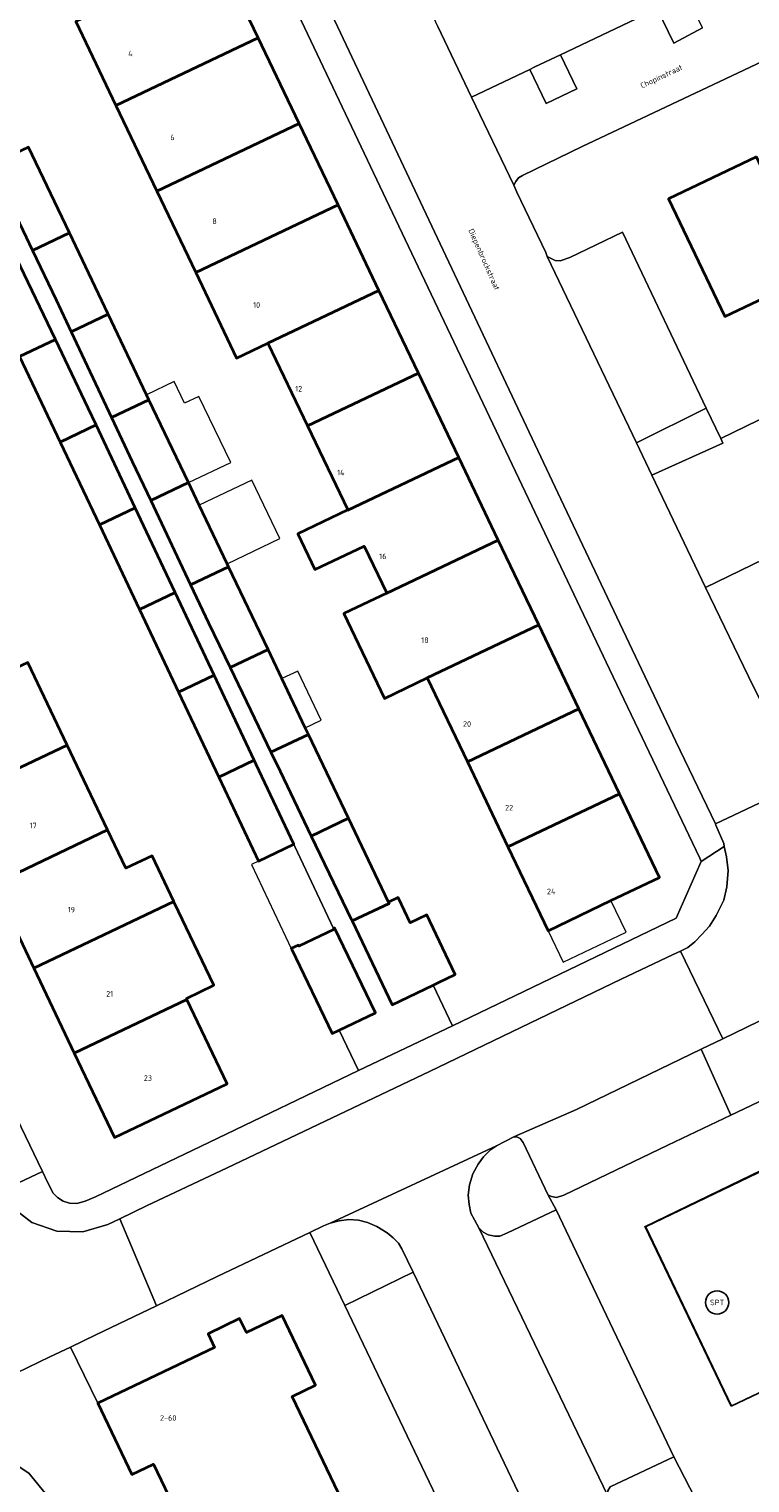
# Model space of a CAD drawing. Header units: metres. Extents: x 73718 to 76933, y 443658 to 446696.
# Tile 46 of 161: x 74535 to 74582, y 445392 to 445486. Entities that reach past the tile are written whole.
import ezdxf
from ezdxf.enums import TextEntityAlignment as Align

# ---------------------------------------------------------------- set-up
doc = ezdxf.new("R2010")
doc.units = ezdxf.units.M
for name, color, linetype, lineweight in [('B-WE-GR-BEPLANTING_CULTUUR_BODEMBEDEKKER-GV', 90, 'Continuous', 18), ('B-WE-GR-BEPLANTING_CULTUUR_HEESTERS-GV', 90, 'Continuous', 18), ('B-WE-IE-MEUBILAIR_WEGMEUBILAIR-S', 7, 'Continuous', 25), ('B-WE-IE-TERREINAFSCHEIDING_KUNSTMATIG_HEKWERK-G', 20, 'IE-TERREINAFSCHEIDING_KUNSTMATIG-SO', 18), ('B-WE-OG-BEBOUWING-GV', 7, 'Continuous', 35), ('B-WE-OG-BEBOUWING-T18', 10, 'Continuous', 18), ('B-WE-OG-BEBOUWING_LUIFEL-GV', 7, 'Continuous', 18), ('B-WE-OG-TERREIN_ERF-GV', 7, 'Continuous', 18), ('B-WE-OG-TERREIN_OEVER-GV', 7, 'Continuous', 18), ('B-WE-OG-TOPOGRAFIE-T18', 10, 'Continuous', 18), ('B-WE-VH-OPENVERHARDING-GV', 30, 'Continuous', 18), ('B-WE-VH-OPENVERHARDING_BETONSTRAATSTEEN-GV', 30, 'Continuous', 18), ('B-WE-VH-OPENVERHARDING_STRAATBAKSTEEN-GV', 30, 'Continuous', 18), ('B-WE-VH-OPENVERHARDING_TEGEL-GV', 30, 'Continuous', 18)]:
    doc.layers.add(name, color=color, linetype=linetype, lineweight=lineweight)
doc.styles.add('NLCS-ISO', font='NLCS-ISO.ttf')
doc.styles.add('NLCS-ISO-M200-T18', font='NLCS-ISO.ttf', dxfattribs={"height": 0.36})
doc.linetypes.add('IE-TERREINAFSCHEIDING_KUNSTMATIG-SO', pattern='A,4,[82,NLCS.SHX,S=0.75,R=90,X=0,Y=0],4,-2', length=10)

# ---------------------------------------------------------------- blocks, each defined once
blk = doc.blocks.new('SIE-WEG_SPEELTOESTEL-SO')
blk.add_circle((0, 0), 3.75)
at = {"style": 'NLCS-ISO'}
blk.add_text('SPT', height=1.8, dxfattribs=at).set_placement((0, 0), align=Align.MIDDLE_CENTER)

msp = doc.modelspace()

# ---------------------------------------------------------------- linework, layer by layer
at = {"layer": 'B-WE-GR-BEPLANTING_CULTUUR_BODEMBEDEKKER-GV', "flags": 128}
for points in [[(74575.932, 445487.322), (74577.016, 445485.103), (74578.865, 445486.09), (74577.823, 445488.222)], [(74569.699, 445484.358), (74568.043, 445483.571), (74567.714, 445483.414), (74568.782, 445481.211), (74570.751, 445482.161)], [(74568.914, 445410.811), (74567.297, 445414.201), (74567.093, 445414.479), (74566.889, 445414.581), (74566.687, 445414.568), (74565.57, 445413.994), (74565.176, 445413.739), (74564.732, 445413.282), (74564.389, 445412.811), (74564.035, 445412.189), (74563.82, 445411.477), (74563.744, 445410.804), (74563.797, 445410.206), (74563.925, 445409.661), (74564.141, 445409.217), (74564.422, 445408.707), (74564.701, 445408.418), (74565.032, 445408.253), (74565.464, 445408.164), (74565.781, 445408.178), (74566.275, 445408.395), (74569.411, 445409.859)], [(74572.739, 445391.475), (74572.789, 445391.246), (74573.044, 445390.726), (74573.388, 445390.054), (74573.656, 445389.775), (74573.934, 445389.469), (74574.29, 445389.204), (74574.748, 445388.989), (74575.346, 445388.787), (74575.982, 445388.723), (74576.705, 445388.814), (74577.149, 445388.955), (74578.202, 445389.515), (74579.069, 445389.931), (74577.016, 445393.945), (74572.903, 445391.995), (74572.751, 445391.742)]]:
    msp.add_lwpolyline(points, close=True, dxfattribs=at)
at = {"layer": 'B-WE-GR-BEPLANTING_CULTUUR_HEESTERS-GV', "flags": 128}
for points in [[(74594.14, 445403.601), (74589.604, 445401.442), (74580.732, 445397.229), (74575.21, 445408.772), (74584.652, 445413.304), (74582.914, 445417.023), (74580.692, 445415.968), (74576.62, 445414.037), (74569.906, 445410.814), (74569.436, 445410.673), (74569.118, 445410.722), (74568.916, 445410.81), (74568.914, 445410.811), (74569.411, 445409.859), (74577.016, 445393.945), (74579.069, 445389.931), (74586.239, 445393.375), (74596.592, 445398.355)], [(74560.195, 445405.844), (74559.456, 445407.356), (74559.252, 445407.723), (74558.908, 445408.065), (74558.514, 445408.382), (74557.854, 445408.8), (74557.255, 445409.054), (74556.658, 445409.205), (74556.048, 445409.255), (74555.414, 445409.164), (74554.842, 445409.011), (74554.41, 445408.833), (74553.522, 445408.409), (74555.79, 445403.705)]]:
    msp.add_lwpolyline(points, close=True, dxfattribs=at)
at = {"layer": 'B-WE-IE-TERREINAFSCHEIDING_KUNSTMATIG_HEKWERK-G', "flags": 128}
msp.add_lwpolyline([(74602.995, 445407.763), (74580.71, 445397.178), (74575.132, 445408.804), (74597.745, 445419.743)], dxfattribs=at)
at = {"layer": 'B-WE-OG-BEBOUWING-GV', "flags": 128}
for points in [[(74547.601, 445490.877), (74538.423, 445486.513), (74541.018, 445481.086), (74550.196, 445485.45)], [(74543.663, 445475.556), (74552.84, 445479.92), (74550.196, 445485.45), (74541.018, 445481.086)], [(74546.172, 445470.308), (74555.35, 445474.672), (74552.84, 445479.92), (74543.663, 445475.556)], [(74538.018, 445472.872), (74535.38, 445478.405), (74533.002, 445477.274), (74534.178, 445474.806), (74535.639, 445471.741)], [(74582.346, 445477.772), (74576.678, 445475.077), (74580.292, 445467.477), (74585.916, 445470.151)], [(74557.985, 445469.161), (74555.35, 445474.672), (74546.172, 445470.308), (74548.807, 445464.798), (74550.827, 445465.764), (74550.829, 445465.759)], [(74538.018, 445472.872), (74535.639, 445471.741), (74537.159, 445468.55), (74538.134, 445466.486), (74540.522, 445467.621)], [(74534.603, 445471.248), (74532.309, 445470.158), (74534.801, 445464.901), (74537.11, 445465.999)], [(74553.381, 445460.422), (74560.537, 445463.824), (74557.985, 445469.161), (74550.829, 445465.759)], [(74540.741, 445460.962), (74543.151, 445462.108), (74542.998, 445462.429), (74540.522, 445467.621), (74538.134, 445466.486)], [(74539.737, 445460.485), (74539.226, 445461.568), (74537.11, 445465.999), (74534.801, 445464.901), (74537.416, 445459.381)], [(74555.972, 445455.003), (74555.979, 445454.988), (74563.134, 445458.391), (74560.537, 445463.824), (74553.381, 445460.422)], [(74545.698, 445456.768), (74543.151, 445462.108), (74540.741, 445460.962), (74542.076, 445458.137), (74543.268, 445455.612)], [(74542.262, 445455.134), (74539.737, 445460.485), (74537.416, 445459.381), (74539.95, 445454.035)], [(74555.972, 445455.003), (74552.752, 445453.463), (74553.856, 445451.154), (74557.039, 445452.676), (74558.49, 445449.642), (74565.683, 445453.062), (74563.134, 445458.391), (74555.979, 445454.988)], [(74545.839, 445450.166), (74548.29, 445451.332), (74548.191, 445451.54), (74546.39, 445455.316), (74545.698, 445456.768), (74543.268, 445455.612)], [(74542.262, 445455.134), (74539.95, 445454.035), (74542.529, 445448.593), (74544.832, 445449.688), (74544.646, 445450.083)], [(74568.298, 445447.592), (74565.683, 445453.062), (74558.49, 445449.642), (74555.721, 445448.325), (74558.337, 445442.855), (74561.106, 445444.172)], [(74550.832, 445446.001), (74548.29, 445451.332), (74545.839, 445450.166), (74546.992, 445447.724), (74548.384, 445444.837)], [(74547.353, 445444.346), (74544.832, 445449.688), (74542.529, 445448.593), (74545.059, 445443.256)], [(74563.691, 445438.766), (74570.883, 445442.186), (74568.298, 445447.592), (74561.106, 445444.172)], [(74548.384, 445444.837), (74551.017, 445439.374), (74553.442, 445440.527), (74553.236, 445440.959), (74551.727, 445444.124), (74550.832, 445446.001)], [(74537.878, 445439.841), (74535.339, 445445.174), (74527.989, 445441.679), (74530.528, 445436.346)], [(74547.353, 445444.346), (74545.059, 445443.256), (74547.656, 445437.776), (74549.941, 445438.863)], [(74563.691, 445438.766), (74566.312, 445433.284), (74573.504, 445436.704), (74570.883, 445442.186)], [(74533.135, 445430.872), (74540.485, 445434.367), (74537.878, 445439.841), (74530.528, 445436.346)], [(74553.619, 445433.977), (74556.021, 445435.119), (74553.442, 445440.527), (74551.017, 445439.374), (74551.608, 445438.148)], [(74547.656, 445437.776), (74550.222, 445432.361), (74552.495, 445433.442), (74550.066, 445438.597), (74549.941, 445438.863)], [(74573.504, 445436.704), (74566.312, 445433.284), (74568.901, 445427.869), (74572.954, 445429.807), (74576.086, 445431.305)], [(74533.135, 445430.872), (74535.712, 445425.462), (74544.748, 445429.759), (74543.346, 445432.703), (74541.66, 445431.9), (74540.485, 445434.367)], [(74553.619, 445433.977), (74556.224, 445428.572), (74556.257, 445428.503), (74558.636, 445429.634), (74558.603, 445429.705), (74556.021, 445435.119)], [(74535.712, 445425.462), (74538.324, 445419.976), (74545.599, 445423.435), (74545.564, 445423.508), (74547.325, 445424.347), (74544.804, 445429.641), (74544.748, 445429.759)], [(74559.265, 445429.933), (74559.231, 445430.004), (74558.603, 445429.705), (74558.636, 445429.634), (74556.257, 445428.503), (74558.831, 445423.099), (74561.48, 445424.361), (74561.837, 445424.531), (74562.913, 445425.049), (74561.085, 445428.895), (74560.004, 445428.38)], [(74555.411, 445421.457), (74557.755, 445422.583), (74555.128, 445428.057), (74555.049, 445428.02), (74555.084, 445427.945), (74552.824, 445426.87), (74552.793, 445426.937), (74552.334, 445426.717), (74552.365, 445426.652), (74554.962, 445421.242)], [(74538.324, 445419.976), (74540.917, 445414.531), (74548.19, 445417.994), (74545.599, 445423.435)], [(74556.63, 445388.988), (74552.396, 445397.829), (74553.904, 445398.551), (74551.747, 445403.056), (74549.434, 445401.949), (74549.001, 445402.852), (74546.967, 445401.878), (74547.388, 445400.998), (74539.856, 445397.391), (74542.055, 445392.8), (74543.445, 445393.466), (74561.675, 445355.398), (74570.656, 445359.699)]]:
    msp.add_lwpolyline(points, close=True, dxfattribs=at)
at = {"layer": 'B-WE-OG-BEBOUWING_LUIFEL-GV', "flags": 128}
for points in [[(74545.698, 445456.768), (74548.428, 445458.067), (74546.375, 445462.329), (74545.439, 445461.888), (74544.786, 445463.282), (74542.998, 445462.429), (74543.151, 445462.108)], [(74549.783, 445456.934), (74546.39, 445455.316), (74548.191, 445451.54), (74551.583, 445453.158)], [(74554.265, 445441.45), (74552.757, 445444.614), (74551.727, 445444.124), (74553.236, 445440.959)], [(74552.334, 445426.717), (74552.793, 445426.937), (74552.824, 445426.87), (74555.084, 445427.945), (74555.049, 445428.02), (74552.495, 445433.442), (74550.222, 445432.361), (74549.755, 445432.139)], [(74573.926, 445427.775), (74572.954, 445429.807), (74568.901, 445427.869), (74569.873, 445425.836)]]:
    msp.add_lwpolyline(points, close=True, dxfattribs=at)
at = {"layer": 'B-WE-OG-TERREIN_ERF-GV', "flags": 128}
for points in [[(74535.38, 445478.405), (74538.018, 445472.872), (74540.522, 445467.621), (74542.998, 445462.429), (74543.151, 445462.108), (74545.698, 445456.768), (74546.39, 445455.316), (74548.191, 445451.54), (74548.29, 445451.332), (74550.832, 445446.001), (74551.727, 445444.124), (74553.236, 445440.959), (74553.442, 445440.527), (74556.021, 445435.119), (74558.603, 445429.705), (74559.231, 445430.004), (74559.265, 445429.933), (74560.004, 445428.38), (74561.085, 445428.895), (74562.913, 445425.049), (74561.837, 445424.531), (74561.48, 445424.361), (74562.726, 445421.724), (74577.16, 445428.668), (74578.782, 445432.329), (74578.68, 445432.544), (74572.872, 445444.74), (74559.267, 445473.309), (74547.701, 445497.688)], [(74547.601, 445490.877), (74550.196, 445485.45), (74552.84, 445479.92), (74555.35, 445474.672), (74557.985, 445469.161), (74560.537, 445463.824), (74563.134, 445458.391), (74565.683, 445453.062), (74568.298, 445447.592), (74570.883, 445442.186), (74573.504, 445436.704), (74576.086, 445431.305), (74572.954, 445429.807), (74568.901, 445427.869), (74566.312, 445433.284), (74563.691, 445438.766), (74561.106, 445444.172), (74558.337, 445442.855), (74555.721, 445448.325), (74558.49, 445449.642), (74557.039, 445452.676), (74553.856, 445451.154), (74552.752, 445453.463), (74555.972, 445455.003), (74553.381, 445460.422), (74550.829, 445465.759), (74550.827, 445465.764), (74548.807, 445464.798), (74546.172, 445470.308), (74543.663, 445475.556), (74541.018, 445481.086), (74538.423, 445486.513)], [(74561.79, 445486.178), (74563.968, 445481.635), (74567.714, 445483.414), (74568.043, 445483.571), (74569.699, 445484.358), (74575.932, 445487.322)], [(74589.494, 445487.135), (74580.341, 445482.815), (74571.1, 445478.433), (74567.252, 445476.571), (74566.986, 445476.419), (74566.808, 445476.178), (74566.695, 445475.949), (74566.873, 445475.492), (74568.745, 445471.608), (74568.836, 445471.354), (74569.063, 445471.24), (74569.355, 445471.088), (74569.687, 445471.076), (74570.296, 445471.281), (74573.71, 445472.912), (74579.101, 445461.571), (74580.035, 445459.608), (74583.277, 445461.186)], [(74585.916, 445470.151), (74580.292, 445467.477), (74576.678, 445475.077), (74582.346, 445477.772)], [(74528.561, 445428.34), (74536.276, 445412.334), (74536.599, 445411.663), (74536.967, 445410.952), (74537.259, 445410.661), (74537.604, 445410.42), (74538.023, 445410.306), (74538.493, 445410.27), (74539.039, 445410.434), (74539.711, 445410.716), (74547.01, 445414.219), (74556.658, 445418.858), (74555.411, 445421.457), (74554.962, 445421.242), (74552.365, 445426.652), (74552.334, 445426.717), (74552.793, 445426.937), (74552.824, 445426.87), (74555.084, 445427.945), (74555.049, 445428.02), (74552.557, 445433.308), (74552.495, 445433.442), (74550.222, 445432.361), (74547.656, 445437.776), (74545.059, 445443.256), (74542.529, 445448.593), (74539.95, 445454.035), (74537.416, 445459.381), (74534.801, 445464.901)], [(74535.339, 445445.174), (74537.878, 445439.841), (74540.485, 445434.367), (74541.66, 445431.9), (74543.346, 445432.703), (74544.748, 445429.759), (74544.804, 445429.641), (74547.325, 445424.347), (74545.564, 445423.508), (74545.599, 445423.435), (74548.19, 445417.994), (74540.917, 445414.531), (74538.324, 445419.976), (74535.712, 445425.462), (74533.135, 445430.872)], [(74561.675, 445355.398), (74543.445, 445393.466), (74542.055, 445392.8), (74539.856, 445397.391), (74538.093, 445401.018), (74536.756, 445400.378), (74531.052, 445397.646), (74533.866, 445393.905), (74535.402, 445392.881), (74537.705, 445390.065)]]:
    msp.add_lwpolyline(points, dxfattribs=at)
at = {"layer": 'B-WE-OG-TERREIN_OEVER-GV', "flags": 128}
msp.add_lwpolyline([(74537.705, 445390.065), (74535.402, 445392.881), (74533.866, 445393.905), (74532.074, 445394.545), (74529.514, 445394.417), (74525.547, 445392.881), (74522.762, 445391.467)], dxfattribs=at)
at = {"layer": 'B-WE-VH-OPENVERHARDING-GV', "flags": 128}
msp.add_lwpolyline([(74534.603, 445471.248), (74537.11, 445465.999), (74539.226, 445461.568), (74539.737, 445460.485), (74542.262, 445455.134), (74544.646, 445450.083), (74544.832, 445449.688), (74547.353, 445444.346), (74549.941, 445438.863), (74550.066, 445438.597), (74552.495, 445433.442), (74552.557, 445433.308), (74555.049, 445428.02), (74555.128, 445428.057), (74557.755, 445422.583), (74555.411, 445421.457), (74556.658, 445418.858), (74562.726, 445421.724), (74561.48, 445424.361), (74558.831, 445423.099), (74556.257, 445428.503), (74556.224, 445428.572), (74553.619, 445433.977), (74551.608, 445438.148), (74551.017, 445439.374), (74548.384, 445444.837), (74546.992, 445447.724), (74545.839, 445450.166), (74543.268, 445455.612), (74542.076, 445458.137), (74540.741, 445460.962), (74538.134, 445466.486), (74537.159, 445468.55), (74535.639, 445471.741), (74534.178, 445474.806)], dxfattribs=at)
at = {"layer": 'B-WE-VH-OPENVERHARDING_BETONSTRAATSTEEN-GV', "flags": 128}
for points in [[(74568.836, 445471.354), (74574.597, 445459.331), (74579.101, 445461.571), (74573.71, 445472.912), (74570.296, 445471.281), (74569.687, 445471.076), (74569.355, 445471.088), (74569.063, 445471.24)], [(74585.721, 445438.411), (74586.089, 445438.576), (74589.339, 445440.118), (74583.568, 445452.2), (74579.063, 445450.013), (74582.12, 445443.634), (74582.12, 445443.633), (74585.202, 445437.597), (74585.29, 445437.914)], [(74566.687, 445414.568), (74566.889, 445414.581), (74567.093, 445414.479), (74567.297, 445414.201), (74568.914, 445410.811), (74568.916, 445410.81), (74569.118, 445410.722), (74569.436, 445410.673), (74569.906, 445410.814), (74576.62, 445414.037), (74580.692, 445415.968), (74578.766, 445420.221), (74570.728, 445416.334)], [(74572.739, 445391.475), (74572.751, 445391.742), (74572.903, 445391.995), (74577.016, 445393.945), (74569.411, 445409.859), (74566.275, 445408.395), (74565.781, 445408.178), (74565.464, 445408.164), (74565.032, 445408.253), (74564.701, 445408.418), (74564.422, 445408.707)], [(74567.459, 445379.286), (74567.585, 445379.045), (74567.775, 445378.956), (74567.991, 445378.907), (74568.182, 445378.919), (74568.423, 445378.996), (74572.173, 445380.772), (74560.195, 445405.844), (74555.79, 445403.705), (74567.152, 445379.922), (74567.445, 445379.313)]]:
    msp.add_lwpolyline(points, close=True, dxfattribs=at)
at = {"layer": 'B-WE-VH-OPENVERHARDING_STRAATBAKSTEEN-GV', "flags": 128}
for points in [[(74582.12, 445443.633), (74582.12, 445443.634), (74579.063, 445450.013), (74575.594, 445457.252), (74574.597, 445459.331), (74568.836, 445471.354), (74568.745, 445471.608), (74566.873, 445475.492), (74566.695, 445475.949), (74563.968, 445481.635), (74561.79, 445486.178), (74561.79, 445486.181), (74554.948, 445500.983), (74549.534, 445498.439), (74558.663, 445479.098), (74561.58, 445472.944), (74569.72, 445455.708), (74577.133, 445440.074), (74579.69, 445434.766), (74585.298, 445437.407), (74585.202, 445437.597)], [(74570.728, 445416.334), (74578.766, 445420.221), (74580.177, 445420.903), (74577.443, 445426.56), (74576.972, 445426.331), (74573.608, 445424.751), (74561.258, 445418.8), (74548.195, 445412.57), (74542.989, 445410.118), (74541.271, 445409.295), (74543.64, 445403.679), (74547.555, 445405.559), (74553.522, 445408.409), (74554.41, 445408.833), (74554.842, 445409.011), (74565.57, 445413.994), (74566.687, 445414.568)]]:
    msp.add_lwpolyline(points, close=True, dxfattribs=at)
for points in [[(74585.298, 445437.407), (74579.69, 445434.766), (74579.732, 445434.679), (74580.229, 445433.5), (74580.269, 445433.305), (74580.407, 445432.624), (74580.509, 445431.748), (74580.436, 445430.706), (74580.232, 445429.829), (74579.751, 445428.851), (74579.308, 445428.152), (74578.826, 445427.617), (74578.369, 445427.146), (74577.913, 445426.789), (74577.443, 445426.56), (74580.177, 445420.903), (74583.217, 445422.373)], [(74572.739, 445391.475), (74564.422, 445408.707), (74564.141, 445409.217), (74563.925, 445409.661), (74563.797, 445410.206), (74563.744, 445410.804), (74563.82, 445411.477), (74564.035, 445412.189), (74564.389, 445412.811), (74564.732, 445413.282), (74565.176, 445413.739), (74565.57, 445413.994), (74554.842, 445409.011), (74555.414, 445409.164), (74556.048, 445409.255), (74556.658, 445409.205), (74557.255, 445409.054), (74557.854, 445408.8), (74558.514, 445408.382), (74558.908, 445408.065), (74559.252, 445407.723), (74559.456, 445407.356), (74560.195, 445405.844), (74572.173, 445380.772)], [(74531.052, 445397.646), (74536.756, 445400.378), (74538.093, 445401.018), (74539.724, 445401.799), (74543.64, 445403.679), (74541.271, 445409.295), (74540.505, 445408.928), (74538.886, 445408.445), (74537.196, 445408.488), (74535.603, 445409.051), (74534.263, 445410.08)]]:
    msp.add_lwpolyline(points, dxfattribs=at)
at = {"layer": 'B-WE-VH-OPENVERHARDING_TEGEL-GV', "flags": 128}
for points in [[(74546.86, 445499.694), (74547.701, 445497.688), (74559.267, 445473.309), (74572.872, 445444.74), (74578.68, 445432.544), (74578.782, 445432.329), (74580.269, 445433.305), (74580.229, 445433.5), (74579.732, 445434.679), (74579.69, 445434.766), (74577.133, 445440.074), (74569.72, 445455.708), (74561.58, 445472.944), (74558.663, 445479.098), (74549.534, 445498.439), (74548.797, 445500), (74547.701, 445502.275), (74543.6, 445510.782), (74539.509, 445519.291), (74537.767, 445518.461), (74541.479, 445510.82), (74545.9, 445501.575), (74546.739, 445500)], [(74533.589, 445411.062), (74536.276, 445412.334), (74528.561, 445428.34), (74517.657, 445451.208), (74505.123, 445477.631), (74504.947, 445477.547), (74504.302, 445479.351), (74500, 445488.135), (74499.461, 445489.244), (74494.418, 445499.461), (74491.572, 445498.056), (74491.917, 445497.268), (74492.369, 445496.381), (74492.86, 445495.509), (74495.351, 445494.669), (74500, 445485.055), (74502.448, 445479.993), (74500.696, 445479.109), (74502.333, 445475.694), (74505.013, 445474.772), (74533.872, 445414.983), (74532.92, 445412.29), (74532.919, 445412.288), (74533.307, 445411.473)], [(74575.594, 445457.252), (74580.172, 445459.32), (74580.035, 445459.608), (74579.101, 445461.571), (74574.597, 445459.331)], [(74575.594, 445457.252), (74579.063, 445450.013), (74583.568, 445452.2), (74586.823, 445453.781), (74585.607, 445456.348), (74585.099, 445457.363), (74584.84, 445457.913), (74583.277, 445461.186), (74580.035, 445459.608), (74580.172, 445459.32)], [(74578.766, 445420.221), (74580.692, 445415.968), (74582.914, 445417.023), (74585.135, 445418.077), (74583.217, 445422.373), (74580.177, 445420.903)], [(74603.092, 445407.862), (74603.05, 445407.953), (74602.256, 445409.655), (74602.213, 445409.746), (74600.756, 445412.795), (74599.89, 445414.607), (74598.445, 445417.633), (74597.557, 445419.493), (74597.221, 445419.336), (74584.652, 445413.304), (74575.21, 445408.772), (74580.732, 445397.229), (74589.604, 445401.442), (74594.14, 445403.601)]]:
    msp.add_lwpolyline(points, close=True, dxfattribs=at)
for points in [[(74578.865, 445486.09), (74577.016, 445485.103), (74575.932, 445487.322), (74569.699, 445484.358), (74570.751, 445482.161), (74568.782, 445481.211), (74567.714, 445483.414), (74563.968, 445481.635), (74566.695, 445475.949), (74566.808, 445476.178), (74566.986, 445476.419), (74567.252, 445476.571), (74571.1, 445478.433), (74580.341, 445482.815), (74589.494, 445487.135)], [(74534.263, 445410.08), (74535.603, 445409.051), (74537.196, 445408.488), (74538.886, 445408.445), (74540.505, 445408.928), (74541.271, 445409.295), (74542.989, 445410.118), (74548.195, 445412.57), (74561.258, 445418.8), (74573.608, 445424.751), (74576.972, 445426.331), (74577.443, 445426.56), (74577.913, 445426.789), (74578.369, 445427.146), (74578.826, 445427.617), (74579.308, 445428.152), (74579.751, 445428.851), (74580.232, 445429.829), (74580.436, 445430.706), (74580.509, 445431.748), (74580.407, 445432.624), (74580.269, 445433.305), (74578.782, 445432.329), (74577.16, 445428.668), (74562.726, 445421.724), (74556.658, 445418.858), (74547.01, 445414.219), (74539.711, 445410.716), (74539.039, 445410.434), (74538.493, 445410.27), (74538.023, 445410.306), (74537.604, 445410.42), (74537.259, 445410.661), (74536.967, 445410.952), (74536.599, 445411.663), (74536.276, 445412.334), (74533.589, 445411.062)], [(74567.152, 445379.922), (74555.79, 445403.705), (74553.522, 445408.409), (74547.555, 445405.559), (74543.64, 445403.679), (74539.724, 445401.799), (74538.093, 445401.018), (74539.856, 445397.391), (74547.388, 445400.998), (74546.967, 445401.878), (74549.001, 445402.852), (74549.434, 445401.949), (74551.747, 445403.056), (74553.904, 445398.551), (74552.396, 445397.829), (74556.63, 445388.988)]]:
    msp.add_lwpolyline(points, dxfattribs=at)

# ---------------------------------------------------------------- block references
at = {"layer": 'B-WE-IE-MEUBILAIR_WEGMEUBILAIR-S', "xscale": 0.2, "yscale": 0.2, "zscale": 0.2}
msp.add_blockref('SIE-WEG_SPEELTOESTEL-SO', (74579.805, 445403.895), dxfattribs=at)

# ---------------------------------------------------------------- texts
at = {"layer": 'B-WE-OG-BEBOUWING-T18', "style": 'NLCS-ISO-M200-T18'}
for s, p in [('4', (74541.953, 445484.434)), ('6', (74544.667, 445479.031)), ('8', (74547.382, 445473.627)), ('10', (74550.097, 445468.223)), ('12', (74552.812, 445462.82)), ('14', (74555.526, 445457.416)), ('16', (74558.241, 445452.013)), ('18', (74560.956, 445446.609)), ('20', (74563.671, 445441.205)), ('22', (74566.385, 445435.802)), ('17', (74535.678, 445434.658)), ('24', (74569.1, 445430.398)), ('19', (74538.145, 445429.227)), ('21', (74540.613, 445423.796)), ('23', (74543.08, 445418.365)), ('2-60', (74544.392, 445396.447))]:
    msp.add_text(s, height=0.36, dxfattribs=at).set_placement(p, align=Align.MIDDLE)
at = {"layer": 'B-WE-OG-TOPOGRAFIE-T18', "style": 'NLCS-ISO-M200-T18'}
for s, rotation, p in [('Chopinstraat', 25.3, (74576.232, 445482.917)), ('Diepenbrockstraat', 293.8, (74564.725, 445471.139))]:
    msp.add_text(s, height=0.36, rotation=rotation, dxfattribs=at).set_placement(p, align=Align.MIDDLE)

doc.saveas('drawing.dxf')
